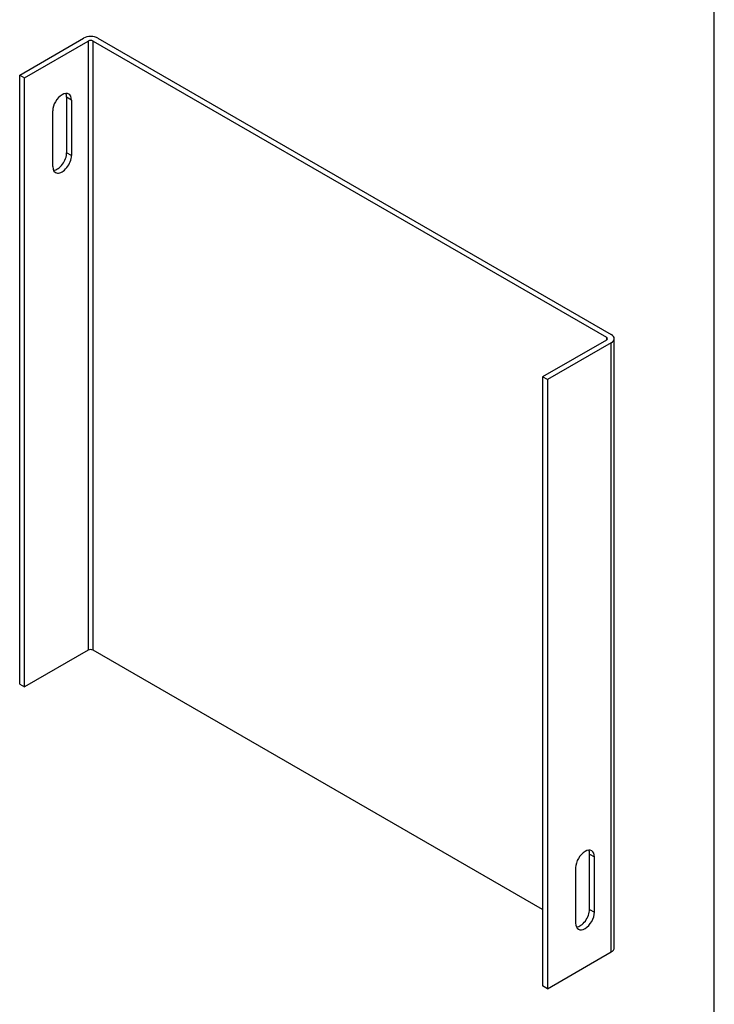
# Model space of a CAD drawing. Header units: inches. Extents: x 0.1 to 41.9, y -0.2 to 27.9.
# Tile 2 of 2: x 34.6 to 41.9, y 5.8 to 16.3. Entities that reach past the tile are written whole.
import ezdxf

# ---------------------------------------------------------------- set-up
doc = ezdxf.new("R2010")
doc.units = ezdxf.units.IN
doc.header["$MEASUREMENT"] = 0
doc.layers.add('COM70771-4', color=7, linetype='Continuous')
doc.layers.add('Default', color=7, linetype='Continuous')

# ---------------------------------------------------------------- blocks, each defined once
blk = doc.blocks.new('SE7')
at = {"layer": 'COM70771-4', "color": 7, "linetype": 'Continuous'}
for p, q in [((34.5779527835, 15.6708239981), (35.2528862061, 16.0604969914)), ((35.4056212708, 16.0604969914), (40.8390297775, 12.9235171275)), ((34.6288644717, 15.6414301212), (35.3037978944, 16.0311031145)), ((35.3037978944, 16.0311031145), (35.3037978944, 9.5807801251)), ((35.3547095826, 16.0311031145), (40.7881180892, 12.8941232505)), ((35.3547095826, 9.5807801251), (35.3547095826, 16.0311031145)), ((34.5779527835, 15.6708239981), (34.6288644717, 15.6414301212)), ((34.5779527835, 9.2205010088), (34.5779527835, 15.6708239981)), ((34.6288644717, 9.1911071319), (34.6288644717, 15.6414301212)), ((35.1259605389, 15.4054626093), (35.0750488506, 15.4348564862)), ((35.0750488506, 15.4348564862), (35.0750488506, 14.8477954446)), ((35.1259605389, 15.4054626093), (35.1259605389, 14.8184015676)), ((34.9272635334, 14.703683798), (34.9272635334, 15.2907448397)), ((35.1259605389, 14.8184015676), (35.0750488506, 14.8477954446)), ((40.7881180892, 12.8647293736), (40.1131846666, 12.4750563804)), ((40.8390297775, 12.8353354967), (40.1640963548, 12.4456625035)), ((40.7881180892, 12.8941232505), (40.7881180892, 12.8647293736)), ((40.8390297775, 6.3850125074), (40.8390297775, 12.8353354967)), ((40.8706622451, 6.4291033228), (40.8706622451, 12.8794263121)), ((40.1131846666, 12.4750563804), (40.1131846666, 6.0247333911)), ((40.1640963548, 12.4456625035), (40.1131846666, 12.4750563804)), ((40.1640963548, 12.4456625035), (40.1640963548, 5.995339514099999)), ((35.3037978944, 9.5807801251), (34.6288644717, 9.1911071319)), ((40.1131846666, 6.8334732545), (35.3547095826, 9.5807801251)), ((34.5779527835, 9.2205010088), (34.6288644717, 9.1911071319)), ((40.6102807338, 6.834697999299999), (40.6102807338, 7.421759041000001)), ((40.6102807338, 7.421759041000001), (40.661192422, 7.3923651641)), ((40.661192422, 6.8053041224), (40.661192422, 7.3923651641)), ((40.4624954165, 7.277647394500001), (40.4624954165, 6.6905863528)), ((40.6102807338, 6.834697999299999), (40.661192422, 6.8053041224)), ((40.1640963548, 5.995339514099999), (40.8390297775, 6.3850125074)), ((40.1640963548, 5.995339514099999), (40.1131846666, 6.0247333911))]:
    blk.add_line(p, q, dxfattribs=at)
for centre, major_axis, start_param, end_param in [((35.3292537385, 16.016406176), (-0.1080000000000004, -6.402768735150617e-17), 3.926990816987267, 5.497787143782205), ((35.3292537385, 16.016406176), (-0.03599999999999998, -2.262311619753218e-16), 3.926990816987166, 5.497787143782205), ((35.0266120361, 15.3481037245), (-0.07024999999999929, -0.1216765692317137), 2.356194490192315, 5.497787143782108), ((34.9757003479, 15.3774976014), (-0.07025000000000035, -0.121676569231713), 2.356194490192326, 2.770793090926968), ((35.0266120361, 14.7610426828), (0.07024999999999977, 0.121676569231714), 2.356194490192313, 5.497787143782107), ((34.9757003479, 14.7904365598), (0.07025000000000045, 0.1216765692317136), 3.512392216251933, 5.497787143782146), ((40.7626622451, 12.8794263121), (-0.03600000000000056, -7.833213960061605e-16), 2.356194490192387, 3.926990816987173), ((40.7626622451, 12.8794263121), (-0.1080000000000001, 3.244069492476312e-16), 2.356194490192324, 3.926990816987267), ((35.3292537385, 9.5660831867), (0.03599999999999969, 5.817082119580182e-17), 0.7853981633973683, 2.356194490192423), ((40.5618439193, 7.335006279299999), (-0.07024999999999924, -0.1216765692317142), 2.356194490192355, 5.497787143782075), ((40.510932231, 7.3644001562), (-0.07024999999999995, -0.1216765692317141), 2.356194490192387, 2.770793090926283), ((40.5618439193, 6.7479452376), (0.07025000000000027, 0.1216765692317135), 2.356194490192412, 5.497787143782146), ((40.510932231, 6.7773391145), (0.07024999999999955, 0.1216765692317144), 3.512392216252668, 5.49778714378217), ((40.7626622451, 6.4291033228), (-0.1080000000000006, -1.77192622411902e-16), 2.356194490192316, 3.14159265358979)]:
    blk.add_ellipse(centre, major_axis=major_axis, ratio=0.5773502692, start_param=start_param, end_param=end_param, dxfattribs=at)
blk = doc.blocks.new('BORDER')
at = {"layer": 'Default', "color": 7, "linetype": 'Continuous'}
blk.add_line((0, 0), (0, 27.86), dxfattribs=at)

msp = doc.modelspace()

# ---------------------------------------------------------------- block references
at = {"layer": 'Default', "color": 7}
msp.add_blockref('BORDER', (41.9300011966, 0.0699989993), dxfattribs=at)
at = {"layer": 'Default'}
msp.add_blockref('SE7', (0, 0), dxfattribs=at)

doc.saveas('drawing.dxf')
